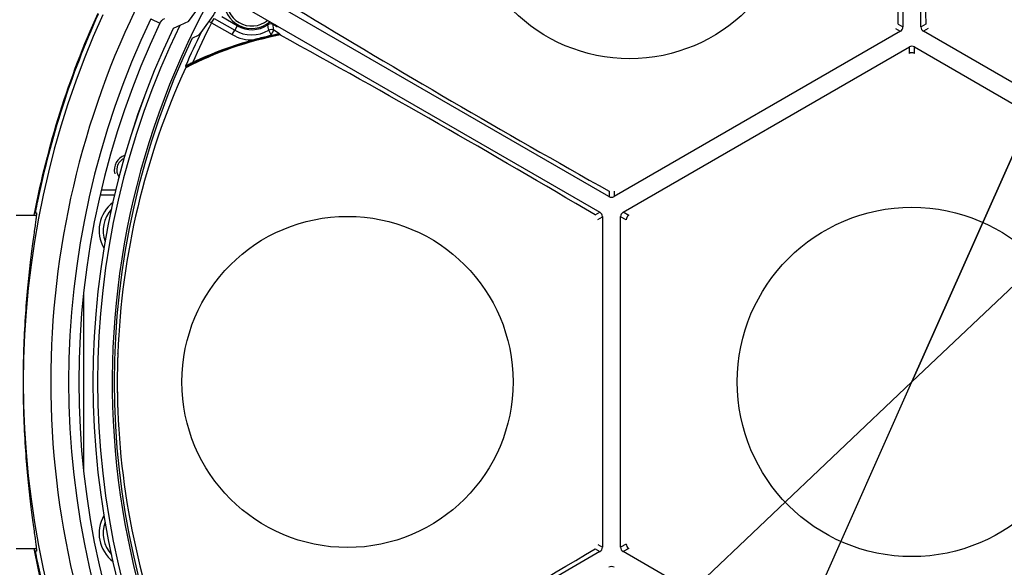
# Model space of a CAD drawing. Header units: millimetres. Extents: x 0 to 420, y 0 to 297.
# Tile 38 of 100: x 79 to 99, y 197 to 208. Entities that reach past the tile are written whole.
import ezdxf

# ---------------------------------------------------------------- set-up
doc = ezdxf.new("R2010")
doc.units = ezdxf.units.MM
doc.header["$LTSCALE"] = 23.1
doc.layers.get('0').update_dxf_attribs({"linetype": 'CONTINUOUS'})
doc.layers.add('02___PRT_ALL_AXES', color=7, linetype='CONTINUOUS')
doc.layers.add('DIM_PILOTEES', color=7, linetype='CONTINUOUS')
doc.styles.get("Standard").update_dxf_attribs({"font": 'txt', "width": 0.7})
doc.styles.add('TEXTSTYLE_4', font='txt')
doc.dimstyles.new('DIMSTYLE_3', dxfattribs={"dimtxt": 2.5, "dimasz": 3.5, "dimexe": 2, "dimexo": 0, "dimtad": 1, "dimdec": 0, "dimlfac": 5, "dimdsep": 46, "dimtxsty": 'Standard', "dimblk": '_FILLED', "dimblk1": '_FILLED', "dimblk2": '_FILLED', "dimcen": 0, "dimazin": 2, "dimtp": 0.5, "dimtm": 0.5, "dimtfac": 1, "dimtdec": 0, "dimtofl": 0, "dimtmove": 0, "dimatfit": 3, "dimldrblk": '_FILLED', "dimfxl": 0, "dimtolj": 1, "dimarcsym": 0})
doc.dimstyles.new('DIMSTYLE_4', dxfattribs={"dimtxt": 2.5, "dimasz": 3.5, "dimexe": 2, "dimexo": 0, "dimtad": 1, "dimdec": 0, "dimlfac": 5, "dimdsep": 46, "dimtxsty": 'Standard', "dimblk": '_FILLED', "dimblk1": '_FILLED', "dimblk2": '_FILLED', "dimcen": 0, "dimazin": 2, "dimtp": 0.5, "dimtm": 0.5, "dimtfac": 1, "dimtdec": 0, "dimtmove": 0, "dimatfit": 2, "dimldrblk": '_FILLED', "dimfxl": 0, "dimtolj": 1, "dimarcsym": 0})
doc.dimstyles.new('DIMSTYLE_9', dxfattribs={"dimtxt": 2.5, "dimasz": 3.5, "dimexe": 2, "dimexo": 0, "dimtad": 1, "dimdec": 1, "dimlfac": 5, "dimdsep": 46, "dimtxsty": 'Standard', "dimblk": '_FILLED', "dimblk1": '_FILLED', "dimblk2": '_FILLED', "dimcen": 0, "dimazin": 2, "dimtp": 0.5, "dimtm": 0.5, "dimtfac": 1, "dimtdec": 1, "dimtmove": 0, "dimatfit": 2, "dimldrblk": '_FILLED', "dimfxl": 0, "dimtolj": 1, "dimarcsym": 0})

# ---------------------------------------------------------------- blocks, each defined once
blk = doc.blocks.new('_FILLED')
at = {"color": 0, "linetype": 'ByBlock'}
blk.add_solid([(0, 0), (-1, 0.1429), (-1, -0.1429)], dxfattribs=at)
blk = doc.blocks.new('*D3')
at = {"layer": 'DIM_PILOTEES', "color": 2, "linetype": 'Continuous'}
for p, q in [((78.15, 207.877), (41.484, 207.877)), ((43.484, 207.877), (43.484, 179.994)), ((43.484, 152.111), (43.484, 179.994)), ((79.922, 152.111), (41.484, 152.111))]:
    blk.add_line(p, q, dxfattribs=at)
at = {"layer": 'DIM_PILOTEES', "color": 2, "linetype": 'Continuous', "xscale": 3.5, "yscale": 3.5, "zscale": 3.5}
for p, rotation in [((43.484, 207.877), 90), ((43.484, 152.111), 270)]:
    blk.add_blockref('_FILLED', p, dxfattribs=dict(at, rotation=rotation))
at = {"layer": 'DIM_PILOTEES', "color": 2, "linetype": 'Continuous', "insert": (40.359, 179.994), "char_height": 2.5, "width": 8.83929, "attachment_point": 2, "rotation": 90, "line_spacing_factor": 0.9}
blk.add_mtext('{\\ftxt;\\W0.0001;\\H0.0001;\\~}{\\ftxt;\\W2.3571428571;\\H2.5; }{\\ftxt;\\W0.0001;\\H0.0001;\\~}', dxfattribs=at)
blk = doc.blocks.new('*D4')
at = {"layer": 'DIM_PILOTEES', "color": 2, "linetype": 'Continuous'}
for p, q in [((96.75, 219.172), (36.484, 219.172)), ((38.484, 219.172), (38.484, 185.642)), ((38.484, 152.111), (38.484, 185.642)), ((79.922, 152.111), (36.484, 152.111))]:
    blk.add_line(p, q, dxfattribs=at)
at = {"layer": 'DIM_PILOTEES', "color": 2, "linetype": 'Continuous', "xscale": 3.5, "yscale": 3.5, "zscale": 3.5}
for p, rotation in [((38.484, 219.172), 90), ((38.484, 152.111), 270)]:
    blk.add_blockref('_FILLED', p, dxfattribs=dict(at, rotation=rotation))
at = {"layer": 'DIM_PILOTEES', "color": 2, "linetype": 'Continuous', "insert": (35.359, 185.642), "char_height": 2.5, "width": 8.03571, "attachment_point": 2, "rotation": 90, "line_spacing_factor": 0.9}
blk.add_mtext('{\\ftxt;\\W0.0001;\\H0.0001;\\~}{\\ftxt;\\W2.1428571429;\\H2.5; }{\\ftxt;\\W0.0001;\\H0.0001;\\~}', dxfattribs=at)
blk = doc.blocks.new('*D5')
at = {"layer": 'DIM_PILOTEES', "color": 2, "linetype": 'Continuous'}
for p, q in [((96.75, 200.711), (126.261, 228.676)), ((108.248, 211.607), (96.75, 200.711)), ((85.253, 189.816), (96.75, 200.711))]:
    blk.add_line(p, q, dxfattribs=at)
at = {"layer": 'DIM_PILOTEES', "color": 2, "linetype": 'Continuous', "xscale": 3.5, "yscale": 3.5, "zscale": 3.5}
for p, rotation in [((108.248, 211.607), 43.4593738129), ((85.253, 189.816), 223.4593738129)]:
    blk.add_blockref('_FILLED', p, dxfattribs=dict(at, rotation=rotation))
at = {"layer": 'DIM_PILOTEES', "color": 2, "linetype": 'Continuous', "insert": (117.933, 225.09), "char_height": 2.5, "width": 12.76786, "attachment_point": 1, "rotation": 43.4594, "line_spacing_factor": 0.9, "style": 'TEXTSTYLE_4'}
blk.add_mtext('{\\ftxt;\\W0.0001;\\H0.0001;\\~}{\\ftxt;\\W1.3333333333;\\H2.5; }{\\ftxt;\\W0.0001;\\H0.0001;\\~}{\\ftxt;\\W0.0001;\\H0.0001;\\~}{\\ftxt;\\W2.0714285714;\\H2.5; }{\\ftxt;\\W0.0001;\\H0.0001;\\~}', dxfattribs=at)
blk = doc.blocks.new('*D19')
at = {"layer": 'DIM_PILOTEES', "color": 2, "linetype": 'Continuous'}
for p, q in [((96.75, 200.711), (112.905, 237.02)), ((104.33, 217.747), (96.75, 200.711)), ((89.171, 183.676), (96.75, 200.711))]:
    blk.add_line(p, q, dxfattribs=at)
at = {"layer": 'DIM_PILOTEES', "color": 2, "linetype": 'Continuous', "xscale": 3.5, "yscale": 3.5, "zscale": 3.5}
for p, rotation in [((104.33, 217.747), 66.0142293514), ((89.171, 183.676), 246.0142293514)]:
    blk.add_blockref('_FILLED', p, dxfattribs=dict(at, rotation=rotation))
at = {"layer": 'DIM_PILOTEES', "color": 2, "linetype": 'Continuous', "insert": (105.211, 227.413), "char_height": 2.5, "width": 17.85714, "attachment_point": 1, "rotation": 66.0142, "line_spacing_factor": 0.9, "style": 'TEXTSTYLE_4'}
blk.add_mtext('{\\ftxt;\\W0.0001;\\H0.0001;\\~}{\\ftxt;\\W1.3333333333;\\H2.5; }{\\ftxt;\\W0.0001;\\H0.0001;\\~}{\\ftxt;\\W0.0001;\\H0.0001;\\~}{\\ftxt;\\W3.4285714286;\\H2.5; }{\\ftxt;\\W0.0001;\\H0.0001;\\~}', dxfattribs=at)

msp = doc.modelspace()

# ---------------------------------------------------------------- linework, layer by layer
at = {"color": 7, "linetype": 'Continuous'}
for p, q in [((90.7498, 204.3828), (83.3371, 208.6626)), ((83.1577, 208.3518), (90.5704, 204.0721)), ((82.8777, 207.8261), (82.9276, 207.9126)), ((82.9276, 207.9126), (83.336, 207.6768)), ((83.3867, 207.7646), (83.0804, 207.9415)), ((81.6748, 207.9033), (81.8552, 207.8172)), ((82.2611, 207.7776), (82.1154, 207.7097)), ((82.8284, 207.8513), (82.8777, 207.8261)), ((82.8777, 207.8261), (83.286, 207.5903)), ((84.1746, 207.7432), (84.0973, 207.7878)), ((96.4275, 207.7104), (96.52, 207.657)), ((96.4774, 207.797), (96.57, 207.7435)), ((97.0234, 207.797), (96.9308, 207.7435)), ((97.0732, 207.7104), (96.9807, 207.657)), ((82.4937, 207.522), (82.6348, 207.5878)), ((83.286, 207.5903), (83.336, 207.6768)), ((84.0589, 207.5892), (84.0092, 207.6759)), ((84.0589, 207.5892), (84.1089, 207.6758)), ((84.082, 207.5759), (84.0589, 207.5892)), ((84.2259, 207.6083), (84.1089, 207.6758)), ((84.2259, 207.6083), (84.223, 207.5912)), ((84.2408, 207.5809), (84.223, 207.5912)), ((96.521, 207.6571), (90.8498, 204.3828)), ((102.651, 204.3828), (96.9798, 207.6571)), ((91.0298, 204.0721), (96.7004, 207.346)), ((96.7004, 207.2182), (96.7004, 207.3446)), ((96.8004, 207.346), (102.4709, 204.0721)), ((96.8004, 207.2182), (96.8004, 207.3446)), ((82.3738, 206.9566), (82.3612, 206.9684)), ((80.9588, 204.4112), (80.6755, 204.4112)), ((80.9815, 204.5112), (80.6982, 204.5112)), ((90.7504, 204.4906), (90.7504, 204.3836)), ((90.8504, 204.4904), (90.8504, 204.3836)), ((79.0104, 204.0112), (79.4064, 204.0112)), ((79.3867, 204.0612), (79.4062, 204.0612)), ((90.4774, 204.0177), (90.57, 204.0712)), ((91.1402, 204.008), (91.0307, 204.0712)), ((90.5275, 203.9312), (90.62, 203.9846)), ((90.6204, 203.9855), (90.6204, 197.437)), ((90.9798, 197.439), (90.9798, 203.9855)), ((91.0902, 203.9214), (90.9808, 203.9846)), ((80.3504, 198.9305), (80.3504, 202.4919)), ((81.0202, 201.2656), (81.0204, 201.2726)), ((81.0202, 201.2656), (81.0204, 201.2726)), ((79.0104, 197.4112), (79.4064, 197.4112)), ((90.4774, 197.4048), (90.57, 197.3513)), ((90.5275, 197.4912), (90.62, 197.4378)), ((91.0902, 197.501), (90.9808, 197.4378)), ((91.1402, 197.4145), (91.0312, 197.3516)), ((79.4062, 197.3612), (79.3867, 197.3612)), ((90.5704, 197.3504), (83.1577, 193.0706)), ((96.7004, 194.0785), (91.0298, 197.3524))]:
    msp.add_line(p, q, dxfattribs=at)
for centre, radius in [((91.1604, 210.3934), 3.28), ((96.7504, 200.7112), 3.4593), ((85.5704, 200.7112), 3.28)]:
    msp.add_circle(centre, radius, dxfattribs=at)
for centre, radius, start, end in [((-122.7215, 210.3974), 219.2142, 359.320338, 1.197759), ((312.7805, 210.4129), 215.7729, 178.787268, 180.694634), ((96.7504, 200.7112), 17.0571, 153.54617, 206.45383), ((75.9831, 212.7012), 8.39, 322.44872, 328.77475), ((83.6734, 208.2612), 0.55, 176.02145, 310.95721), ((83.6734, 208.2612), 0.5, 171.02726, 308.95446), ((196.3635, 392.6496), 215.7729, 238.787268, 240.694634), ((96.7504, 200.7112), 17.6019, 155.58979, 204.41021), ((96.7504, 200.7112), 17.7019, 155.64446, 169.25301), ((96.7504, 200.7112), 17.6874, 155.68641, 168.42164), ((96.7504, 200.7112), 16.7033, 154.49586, 205.50414), ((96.7504, 200.7112), 16.5034, 154.49586, 205.50414), ((96.7504, 200.7112), 16.2222, 154.44264, 205.55736), ((96.7504, 200.7112), 15.5908, 152.84833, 156.07742), ((84.0474, 207.7013), 0.0999, 59.99448, 123.73848), ((79.9884, 207.3067), 4.137, 5.11827, 6.67815), ((84.2251, 207.8301), 0.1005, 204.71278, 223.79304), ((84.225, 207.8302), 0.1005, 223.89582, 239.95347), ((83.6234, 208.1747), 0.7, 321.9473, 323.40287), ((96.471, 207.7437), 0.1, 300, 360), ((97.0298, 207.7437), 0.1, 180, 240), ((96.7504, 200.7112), 15.8, 154.46514, 205.53486), ((96.7504, 200.7112), 15.6908, 153.81407, 156.49791), ((85.5704, 200.7112), 7, 100.95554, 117.23653), ((85.5504, 200.7112), 7.0068, 100.92001, 116.95912), ((83.6734, 208.2612), 0.7747, 240, 273.26796), ((83.6734, 208.2612), 0.6748, 240, 299.84416), ((85.5506, 200.7105), 7.0207, 102.78787, 105.13435), ((83.6734, 208.2612), 0.7747, 294.65425, 299.84416), ((85.5504, 200.7112), 7.02, 102.07401, 102.78774), ((84.059, 207.5891), 0.1001, 60.04448, 119.81121), ((-21.374, 15.4861), 219.2142, 59.320338, 61.197759), ((85.5504, 200.7112), 7.02, 105.13447, 115.76503), ((96.7504, 207.2594), 0.1, 60, 120), ((95.9638, 200.7165), 14.9537, 155.41771, 177.86891), ((96.7504, 200.7112), 15.6745, 156.51923, 156.59638), ((81.3504, 203.7112), 0.7, 127.34131, 210.2616), ((90.7998, 204.4694), 0.1, 240, 300), ((81.3504, 203.7112), 0.62, 137.26736, 200.71136), ((90.5204, 203.9855), 0.1, 0, 60), ((91.0798, 203.9855), 0.1, 120, 180), ((97.0104, 200.7112), 16, 177.98844, 182.04728), ((96.0124, 200.7111), 15.0025, 177.88185, 178.67509), ((96.0066, 200.7113), 14.9966, 179.16155, 179.40549), ((95.9977, 200.7115), 14.9877, 178.67516, 179.16153), ((96.0158, 200.7112), 15.0059, 179.40551, 180.00004), ((96.0149, 200.7112), 15.005, 179.99998, 180.68848), ((96.0046, 200.7111), 14.9946, 180.68852, 180.864), ((95.9979, 200.711), 14.988, 180.86402, 181.36623), ((96.0124, 200.7114), 15.0025, 181.36627, 182.04185), ((96.017, 200.7115), 15.0071, 182.04181, 182.18297), ((95.9637, 200.7059), 14.9536, 182.1693, 204.58234), ((81.3504, 197.7112), 0.7, 149.73809, 232.65874), ((81.3504, 197.7112), 0.62, 159.28838, 222.73289), ((96.7504, 200.7112), 17.7019, 190.74699, 204.35554), ((-19.6666, 382.9479), 215.7729, 298.787268, 300.694634), ((90.5204, 197.437), 0.1, 300, 360), ((91.0798, 197.439), 0.1, 180, 240), ((96.7504, 200.7112), 17.6874, 191.57836, 204.31359), ((90.7998, 196.953), 0.1, 60, 120)]:
    msp.add_arc(centre, radius, start, end, dxfattribs=at)
msp.add_open_spline([(81.8552, 207.8172), (81.8747, 207.858), (81.9107, 207.8936), (81.9518, 207.9127)], degree=3, dxfattribs=at)
for points, knots in [([(84.2259, 207.6083), (84.2258, 207.6078), (84.2237, 207.6075), (84.2211, 207.6064), (84.2158, 207.6052), (84.2064, 207.6029), (84.1919, 207.5996), (84.1726, 207.5954), (84.1513, 207.5908), (84.1208, 207.5842), (84.0976, 207.5793), (84.082, 207.5759)], [0, 0, 0, 0, 0.0089425, 0.0320747, 0.06797, 0.1143856, 0.2306451, 0.3677028, 0.5173538, 0.6746099, 1, 1, 1, 1]), ([(96.8004, 207.2182), (96.7853, 207.2266), (96.7504, 207.2357), (96.7154, 207.2266), (96.7004, 207.2182)], [0, 0, 0, 0, 0.5000308, 1, 1, 1, 1]), ([(82.4989, 207.0333), (82.4842, 207.0262), (82.4623, 207.0157), (82.4336, 207.0018), (82.4134, 206.9921), (82.3949, 206.9833), (82.3809, 206.9766), (82.3717, 206.9725), (82.3665, 206.97), (82.3635, 206.9693), (82.3616, 206.9681), (82.3612, 206.9684)], [0, 0, 0, 0, 0.32224, 0.478418, 0.6276072, 0.7650576, 0.8826955, 0.9300814, 0.9669545, 0.9908162, 1, 1, 1, 1]), ([(79.4229, 204.2612), (79.4177, 204.236), (79.4086, 204.1893), (79.3977, 204.1334), (79.3921, 204.0981), (79.3877, 204.078), (79.3885, 204.0696), (79.3854, 204.0612), (79.3867, 204.0612)], [0, 0, 0, 0, 0.3802299, 0.7048465, 0.8299878, 0.923362, 0.980706, 1, 1, 1, 1]), ([(79.4062, 204.0612), (79.4078, 204.0612), (79.4091, 204.0534), (79.409, 204.0349), (79.4047, 203.9846), (79.3951, 203.9068), (79.3803, 203.7954), (79.361, 203.6555), (79.3381, 203.487), (79.3126, 203.292), (79.2749, 202.9847), (79.2284, 202.5497), (79.1824, 201.9783), (79.1514, 201.3575), (79.1405, 200.7112), (79.1514, 200.065), (79.1824, 199.4442), (79.2284, 198.8727), (79.2749, 198.4378), (79.3126, 198.1304), (79.3381, 197.9355), (79.361, 197.7669), (79.3803, 197.6271), (79.3951, 197.5157), (79.4047, 197.4379), (79.409, 197.3876), (79.4091, 197.3691), (79.4078, 197.3612), (79.4062, 197.3612)], [0, 0, 0, 0, 0.0006815, 0.0024886, 0.009697, 0.0216858, 0.0383218, 0.0594303, 0.0847799, 0.1141094, 0.1471208, 0.2228673, 0.3091429, 0.4027031, 0.5, 0.597297, 0.6908572, 0.7771327, 0.8528792, 0.8858906, 0.9152201, 0.9405697, 0.9616782, 0.9783142, 0.990303, 0.9975114, 0.9993185, 1, 1, 1, 1]), ([(91.1402, 204.008), (91.1254, 203.9992), (91.1, 203.9735), (91.0904, 203.9386), (91.0902, 203.9214)], [0, 0, 0, 0, 0.5000308, 1, 1, 1, 1]), ([(91.0902, 197.501), (91.0904, 197.4838), (91.1, 197.449), (91.1254, 197.4233), (91.1402, 197.4145)], [0, 0, 0, 0, 0.5000308, 1, 1, 1, 1]), ([(79.3867, 197.3612), (79.3854, 197.3612), (79.3885, 197.3531), (79.3876, 197.345), (79.3919, 197.3254), (79.3939, 197.3118), (79.3954, 197.3037)], [0, 0, 0, 0, 0.0652684, 0.259292, 0.5755483, 1, 1, 1, 1]), ([(79.3954, 197.3037), (79.3972, 197.2935), (79.4059, 197.2459), (79.4153, 197.1985), (79.4229, 197.1612)], [0, 0, 0, 0, 0.2143318, 1, 1, 1, 1])]:
    msp.add_open_spline(points, degree=3, knots=knots, dxfattribs=at)
at = {"layer": '02___PRT_ALL_AXES', "color": 7, "linetype": 'Continuous'}
for p, q in [((96.571, 215.2786), (96.571, 207.7437)), ((96.9298, 207.7437), (96.9298, 215.2786)), ((82.4215, 207.8524), (82.2476, 207.7713)), ((83.3867, 207.7646), (83.336, 207.6768))]:
    msp.add_line(p, q, dxfattribs=at)
for centre, radius, start, end in [((75.9831, 212.7012), 8.06, 323.01624, 336.98376), ((96.7504, 200.7112), 16.2225, 154.44392, 205.55608), ((96.7504, 200.7112), 16.13, 154.04278, 205.95722), ((83.6734, 208.2612), 0.5734, 240, 303.73736), ((81.2252, 207.2863), 2.8111, 7.96631, 10.2053), ((81.2504, 204.9112), 0.25, 114.74371, 215.10687)]:
    msp.add_arc(centre, radius, start, end, dxfattribs=at)
at = {"layer": '02___PRT_ALL_AXES', "color": 2, "linetype": 'Continuous'}
msp.add_arc((81.2504, 204.9112), 0.3, 107.12049, 195, dxfattribs=at)
at = {"layer": 'DIM_PILOTEES', "color": 2, "linetype": 'Continuous'}
for centre, radius, start, end in [((96.7504, 200.7112), 15.84, 86.29063, 223.45937), ((96.7504, 200.7113), 18.6455, 180, 246.01423)]:
    msp.add_arc(centre, radius, start, end, dxfattribs=at)

# ---------------------------------------------------------------- dimensions: what is measured, and where the dimension line sits
for p1, p2, text, dimstyle, picture, middle in [((104.33, 217.7466), (89.1708, 183.6759), '{\\ftxt;\\W0.0001;\\H0.0001;\\~}{\\ftxt;\\W1.3333333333;\\H2.5; }{\\ftxt;\\W0.0001;\\H0.0001;\\~}{\\ftxt;\\W0.0001;\\H0.0001;\\~}{\\ftxt;\\W3.4285714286;\\H2.5; }{\\ftxt;\\W0.0001;\\H0.0001;\\~}', 'DIMSTYLE_9', '*D19', (109.4209, 229.1886)), ((108.248, 211.6066), (85.2527, 189.8158), '{\\ftxt;\\W0.0001;\\H0.0001;\\~}{\\ftxt;\\W1.3333333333;\\H2.5; }{\\ftxt;\\W0.0001;\\H0.0001;\\~}{\\ftxt;\\W0.0001;\\H0.0001;\\~}{\\ftxt;\\W2.0714285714;\\H2.5; }{\\ftxt;\\W0.0001;\\H0.0001;\\~}', 'DIMSTYLE_4', '*D5', (122.5025, 225.1144))]:
    dim = msp.add_diameter_dim_2p(p1=p1, p2=p2, text=text, dimstyle=dimstyle, override={"dimpost": '<>'}, dxfattribs=at)
    dim.commit()
    dim.dimension.update_dxf_attribs({"geometry": picture, "text_midpoint": middle, "dimtype": 163})
for base, p1, p2, angle, text, picture, middle in [((38.4843, 219.1724), (79.9215, 152.1112), (96.7504, 219.1724), 90, '{\\ftxt;\\W0.0001;\\H0.0001;\\~}{\\ftxt;\\W2.1428571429;\\H2.5; }{\\ftxt;\\W0.0001;\\H0.0001;\\~}', '*D4', (38.4843, 185.2847)), ((43.4843, 152.1112), (78.1504, 207.8767), (79.9215, 152.1112), 270, '{\\ftxt;\\W0.0001;\\H0.0001;\\~}{\\ftxt;\\W2.3571428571;\\H2.5; }{\\ftxt;\\W0.0001;\\H0.0001;\\~}', '*D3', (43.4843, 179.6368))]:
    dim = msp.add_linear_dim(base=base, p1=p1, p2=p2, angle=angle, text=text, dimstyle='DIMSTYLE_3', dxfattribs=at)
    dim.commit()
    dim.dimension.update_dxf_attribs({"geometry": picture, "text_midpoint": middle, "dimtype": 160})

doc.saveas('drawing.dxf')
